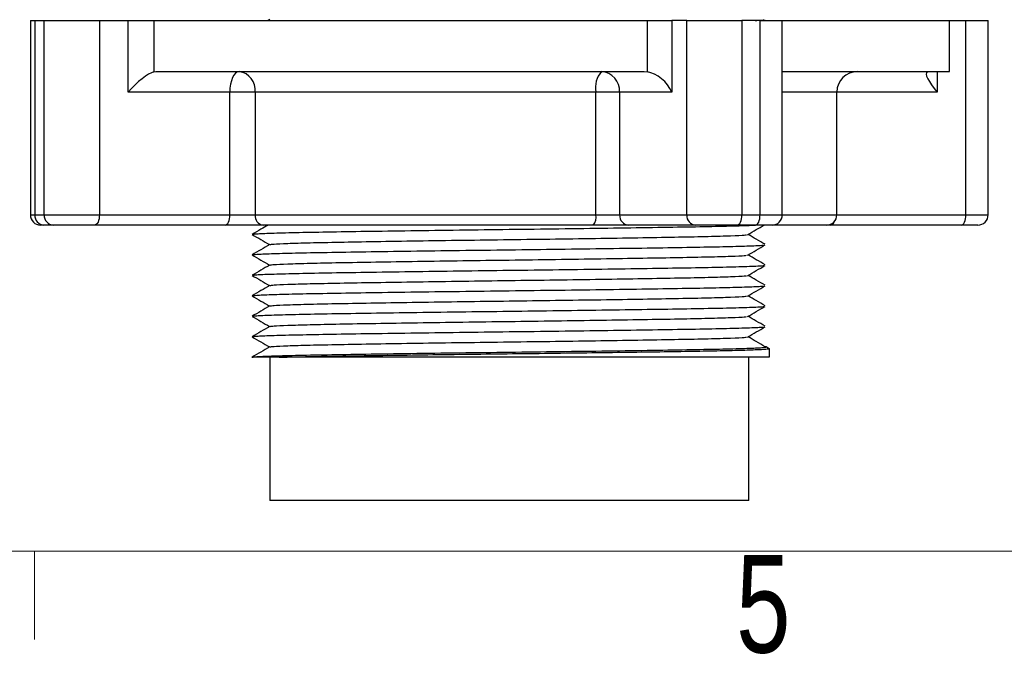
# Model space of a CAD drawing. Header units: millimetres. Extents: x 5 to 273, y 7 to 200.
# Tile 6 of 13: x 106 to 130, y 7 to 23. Entities that reach past the tile are written whole.
import ezdxf

# ---------------------------------------------------------------- set-up
doc = ezdxf.new("R2010")
doc.units = ezdxf.units.MM
doc.styles.add('SLDTEXTSTYLE0', font='TXT', dxfattribs={"width": 0.75})

msp = doc.modelspace()

# ---------------------------------------------------------------- linework, layer by layer
at = {"color": 7, "linetype": 'Continuous', "lineweight": 25}
for p, q in [((106.38772, 22.92585), (106.38772, 18.17585)), ((106.38772, 22.92585), (106.49856, 22.92585)), ((106.49856, 22.92585), (106.49856, 18.17585)), ((106.49856, 22.92585), (106.72736, 22.92585)), ((106.72736, 18.17585), (106.72736, 22.92585)), ((106.72736, 22.92585), (108.07412, 22.92585)), ((108.07412, 22.92585), (108.07412, 18.17585)), ((108.07412, 22.92585), (108.77384, 22.92585)), ((108.77384, 21.17585), (108.77384, 22.92585)), ((108.77384, 22.92585), (109.40621, 22.92585)), ((109.40621, 22.92585), (109.40621, 21.66976)), ((109.40621, 22.92585), (121.45555, 22.92585)), ((112.23455, 22.94989), (112.19292, 22.92585)), ((121.45555, 21.66976), (121.45555, 22.92585)), ((121.45555, 22.92585), (122.05698, 22.92585)), ((122.05698, 22.92585), (122.05698, 21.17585)), ((122.41709, 22.92585), (122.05698, 22.92585)), ((122.41709, 18.17585), (122.41709, 22.92585)), ((122.41709, 22.92585), (123.76385, 22.92585)), ((123.76385, 22.92585), (123.76385, 18.17585)), ((124.20843, 22.92585), (123.76385, 22.92585)), ((124.20843, 18.17585), (124.20843, 22.92585)), ((124.20843, 22.92585), (124.75083, 22.92585)), ((124.30687, 22.92585), (124.33147, 22.94012)), ((124.75083, 18.17585), (124.75083, 22.92585)), ((124.75083, 22.92585), (128.83311, 22.92585)), ((128.83311, 21.67585), (128.83311, 22.92585)), ((128.83311, 22.92585), (129.2361, 22.92585)), ((129.2361, 18.17585), (129.2361, 22.92585)), ((129.2361, 22.92585), (129.7785, 22.92585)), ((129.7785, 18.17585), (129.7785, 22.92585)), ((109.40621, 21.66976), (109.45296, 21.67585)), ((109.45296, 21.67585), (121.38065, 21.67585)), ((121.38065, 21.67585), (121.45555, 21.66976)), ((124.75083, 21.67585), (128.83311, 21.67585)), ((111.25917, 21.17585), (108.77384, 21.17585)), ((111.25917, 18.17585), (111.25917, 21.17585)), ((111.87592, 21.17585), (111.25917, 21.17585)), ((120.20098, 21.17585), (111.87592, 21.17585)), ((111.87592, 21.17585), (111.87592, 18.17585)), ((120.20098, 18.17585), (120.20098, 21.17585)), ((120.77792, 21.17585), (120.20098, 21.17585)), ((122.05698, 21.17585), (120.77792, 21.17585)), ((120.77792, 21.17585), (120.77792, 18.17585)), ((126.08311, 18.17585), (126.08311, 21.17585)), ((106.49856, 18.17585), (106.72736, 18.17585)), ((106.72736, 18.17585), (108.07412, 18.17585)), ((108.07412, 18.17585), (111.25917, 18.17585)), ((111.25917, 18.17585), (111.87592, 18.17585)), ((111.87592, 18.17585), (120.20098, 18.17585)), ((120.20098, 18.17585), (120.77792, 18.17585)), ((120.77792, 18.17585), (122.41709, 18.17585)), ((122.41709, 18.17585), (123.76385, 18.17585)), ((123.76385, 18.17585), (124.20843, 18.17585)), ((106.72085, 17.92585), (106.63772, 17.92585)), ((106.94965, 17.92585), (106.72085, 17.92585)), ((107.95972, 17.92585), (106.94965, 17.92585)), ((111.14477, 17.92585), (107.95972, 17.92585)), ((112.0699, 17.92585), (111.14477, 17.92585)), ((120.13479, 17.92585), (112.0699, 17.92585)), ((121.00021, 17.92585), (120.13479, 17.92585)), ((122.63938, 17.92585), (121.00021, 17.92585)), ((123.64945, 17.92585), (122.63938, 17.92585)), ((124.09403, 17.92585), (123.64945, 17.92585)), ((124.50083, 17.92585), (124.09403, 17.92585)), ((125.83311, 17.92585), (124.50083, 17.92585)), ((125.93664, 17.92585), (125.83311, 17.92585)), ((129.1217, 17.92585), (125.93664, 17.92585)), ((129.5285, 17.92585), (129.1217, 17.92585)), ((124.36612, 14.94821), (124.30212, 14.95641)), ((124.36612, 14.94821), (124.43311, 14.90953)), ((124.43311, 14.90953), (124.43311, 14.69821)), ((111.8001, 14.69821), (111.81272, 14.69982)), ((112.23311, 14.69821), (112.23311, 11.19821)), ((124.43311, 14.69821), (112.46173, 14.69821)), ((123.93311, 11.19821), (123.93311, 14.69821)), ((123.93311, 11.19821), (112.23311, 11.19821))]:
    msp.add_line(p, q, dxfattribs=at)
at = {"color": 8, "linetype": 'Continuous', "lineweight": 25}
for p, q in [((128.53638, 21.67585), (128.53638, 21.17585)), ((126.08311, 21.17585), (124.75083, 21.17585)), ((128.53638, 21.17585), (126.08311, 21.17585)), ((106.38772, 18.17585), (106.49856, 18.17585)), ((124.20843, 18.17585), (124.75083, 18.17585)), ((124.75083, 18.17585), (126.08311, 18.17585)), ((126.08311, 18.17585), (129.2361, 18.17585)), ((129.2361, 18.17585), (129.7785, 18.17585))]:
    msp.add_line(p, q, dxfattribs=at)
at = {"color": 7, "linetype": 'Continuous', "lineweight": 18}
for p, q in [((270.00015, 9.95866), (8.38015, 9.95866)), ((106.48765, 9.95866), (106.48765, 7.80476))]:
    msp.add_line(p, q, dxfattribs=at)
at = {"color": 7, "linetype": 'Continuous', "lineweight": 25, "flags": 128}
for points in [[(111.48797, 21.67585), (111.44334, 21.66624), (111.40041, 21.63779), (111.36086, 21.59159), (111.32619, 21.5294), (111.29773, 21.45364), (111.27659, 21.36719), (111.26357, 21.2734), (111.25917, 21.17585)], [(108.07412, 18.17585), (108.07192, 18.12708), (108.06541, 18.08018), (108.05484, 18.03696), (108.04061, 17.99907), (108.02328, 17.96798), (108.0035, 17.94488), (107.98204, 17.93065), (107.95972, 17.92585)], [(111.14477, 17.92585), (111.16709, 17.93065), (111.18855, 17.94488), (111.20833, 17.96798), (111.22567, 17.99907), (111.23989, 18.03696), (111.25046, 18.08018), (111.25697, 18.12708), (111.25917, 18.17585)], [(123.64945, 17.92585), (123.67177, 17.93065), (123.69323, 17.94488), (123.713, 17.96798), (123.73034, 17.99907), (123.74457, 18.03696), (123.75514, 18.08018), (123.76165, 18.12708), (123.76385, 18.17585)], [(124.09403, 17.92585), (124.11634, 17.93065), (124.1378, 17.94488), (124.15758, 17.96798), (124.17492, 17.99907), (124.18915, 18.03696), (124.19972, 18.08018), (124.20623, 18.12708), (124.20843, 18.17585)], [(129.1217, 17.92585), (129.14401, 17.93065), (129.16547, 17.94488), (129.18525, 17.96798), (129.20259, 17.99907), (129.21682, 18.03696), (129.22739, 18.08018), (129.2339, 18.12708), (129.2361, 18.17585)]]:
    msp.add_lwpolyline(points, dxfattribs=at)
at = {"color": 7, "linetype": 'Continuous', "lineweight": 25}
for centre, radius, start, end in [((111.42386, 21.2256), 0.45479, 353.720134, 81.895527), ((120.77243, 21.29209), 0.58315, 138.846264, 191.4978), ((120.30391, 21.20203), 0.47474, 356.83941, 86.444936), ((126.58311, 21.17585), 0.5, 90, 180), ((106.63772, 18.17585), 0.25, 180, 270), ((106.73557, 18.16276), 0.23737, 176.83941, 266.444936), ((106.96437, 18.16276), 0.23737, 176.83941, 266.444936), ((112.10195, 18.15098), 0.2274, 173.720134, 261.895527), ((119.91525, 18.11773), 0.29158, 318.846264, 11.4978), ((121.01493, 18.16276), 0.23737, 176.83941, 266.444936), ((122.6541, 18.16276), 0.23737, 176.83941, 266.444936), ((124.50083, 18.17585), 0.25, 270, 0), ((125.83311, 18.17585), 0.25, 270, 0), ((129.5285, 18.17585), 0.25, 270, 0)]:
    msp.add_arc(centre, radius, start, end, dxfattribs=at)
at = {"color": 8, "linetype": 'Continuous', "lineweight": 25}
msp.add_arc((125.90485, 18.04457), 0.1229, 284.99341, 345.793642, dxfattribs=at)
at = {"color": 7, "linetype": 'Continuous', "lineweight": 25}
for centre, major_axis, ratio, start_param, end_param in [((109.00264, 21.17585), (0.48595, 0.48595), 0.24222371, 0.39383634, 1.80844284), ((121.6124, 21.17585), (0.42685, -0.42685), 0.61001597, 1.02304468, 2.43765117), ((128.76518, 21.17585), (0.48595, -0.48595), 0.24222371, 3.06013597, 4.47474247)]:
    msp.add_ellipse(centre, major_axis=major_axis, ratio=ratio, start_param=start_param, end_param=end_param, dxfattribs=at)
for points, knots in [([(124.08684, 22.92585), (124.14934, 22.92827), (124.27484, 22.93313), (124.293, 22.93771), (124.30212, 22.94001)], [0, 0, 0, 0, 0.49805925, 1, 1, 1, 1]), ([(112.19292, 17.92585), (112.13461, 17.89218), (112.00412, 17.81682), (111.87362, 17.74146), (111.80143, 17.69977)], [0, 0, 0, 0, 0.44683748, 1, 1, 1, 1]), ([(111.81272, 17.69982), (111.83401, 17.7043), (111.8796, 17.71388), (112.24397, 17.72946), (112.8266, 17.74559), (113.61253, 17.76071), (114.56645, 17.77582), (115.66292, 17.79196), (116.85349, 17.80809), (118.08312, 17.82321), (119.31269, 17.83832), (120.50345, 17.85446), (121.59919, 17.87059), (122.55578, 17.88571), (123.33173, 17.90081), (123.85925, 17.91458), (124.02708, 17.92289), (124.08684, 17.92585)], [0, 0, 0, 0, 0.06121436, 0.13107693, 0.2009395, 0.26945925, 0.337979, 0.40784158, 0.47770415, 0.5462239, 0.61474365, 0.68460622, 0.75446879, 0.82298854, 0.89150829, 0.96137087, 1, 1, 1, 1]), ([(123.90044, 17.69007), (123.97228, 17.73175), (124.10775, 17.81034), (124.24323, 17.88893), (124.30687, 17.92585)], [0, 0, 0, 0, 0.53026405, 1, 1, 1, 1]), ([(111.80143, 17.69664), (111.87362, 17.65496), (112.01702, 17.57215), (112.16042, 17.48933), (112.23164, 17.44821)], [0, 0, 0, 0, 0.50338423, 1, 1, 1, 1]), ([(112.24549, 17.44991), (112.26523, 17.45436), (112.30764, 17.46391), (112.64644, 17.47946), (113.18886, 17.49559), (113.92064, 17.51071), (114.80882, 17.52582), (115.82971, 17.54196), (116.93823, 17.55809), (118.08311, 17.57321), (119.22799, 17.58832), (120.33648, 17.60446), (121.35749, 17.62059), (122.24527, 17.63571), (122.97852, 17.65082), (123.51538, 17.66694), (123.82122, 17.68026), (123.8609, 17.68767), (123.87317, 17.68996)], [0, 0, 0, 0, 0.05726825, 0.12304566, 0.18882307, 0.25333612, 0.31784917, 0.38362658, 0.44940399, 0.51391704, 0.57843008, 0.6442075, 0.70998491, 0.77449796, 0.839011, 0.90478842, 0.97056583, 1, 1, 1, 1]), ([(124.33147, 17.45629), (124.25963, 17.49797), (124.12062, 17.57861), (123.98163, 17.65924), (123.91447, 17.69821)], [0, 0, 0, 0, 0.51681643, 1, 1, 1, 1]), ([(112.23455, 17.44989), (112.16236, 17.4082), (112.01799, 17.32483), (111.87362, 17.24146), (111.80143, 17.19977)], [0, 0, 0, 0, 0.49999694, 1, 1, 1, 1]), ([(111.81272, 17.19982), (111.83401, 17.2043), (111.8796, 17.21388), (112.24397, 17.22946), (112.8266, 17.24559), (113.61253, 17.26071), (114.56646, 17.27582), (115.66292, 17.29196), (116.85349, 17.30809), (118.08311, 17.32321), (119.31274, 17.33832), (120.50328, 17.35446), (121.59985, 17.37059), (122.55336, 17.38571), (123.34086, 17.40082), (123.91751, 17.41694), (124.24624, 17.43027), (124.28887, 17.4377), (124.30212, 17.44001)], [0, 0, 0, 0, 0.05760211, 0.12334211, 0.18908211, 0.25355853, 0.31803494, 0.38377494, 0.44951494, 0.51399135, 0.57846777, 0.64420777, 0.70994776, 0.77442418, 0.83890059, 0.90464059, 0.97038059, 1, 1, 1, 1]), ([(123.90044, 17.19007), (123.97228, 17.23175), (124.11595, 17.3151), (124.25963, 17.39845), (124.33147, 17.44012)], [0, 0, 0, 0, 0.49999945, 1, 1, 1, 1]), ([(111.80143, 17.19664), (111.87362, 17.15496), (112.01702, 17.07215), (112.16042, 16.98933), (112.23164, 16.94821)], [0, 0, 0, 0, 0.50338423, 1, 1, 1, 1]), ([(112.24549, 16.94991), (112.26523, 16.95436), (112.30764, 16.96391), (112.64644, 16.97946), (113.18886, 16.99559), (113.92064, 17.01071), (114.80882, 17.02582), (115.82971, 17.04196), (116.93823, 17.05809), (118.08311, 17.07321), (119.22799, 17.08832), (120.33648, 17.10446), (121.35749, 17.12059), (122.24527, 17.13571), (122.97852, 17.15082), (123.51538, 17.16694), (123.82122, 17.18026), (123.8609, 17.18767), (123.87317, 17.18996)], [0, 0, 0, 0, 0.05726825, 0.12304566, 0.18882307, 0.25333612, 0.31784917, 0.38362658, 0.44940399, 0.51391704, 0.57843008, 0.6442075, 0.70998491, 0.77449796, 0.839011, 0.90478842, 0.97056583, 1, 1, 1, 1]), ([(124.33147, 16.95629), (124.25963, 16.99797), (124.12062, 17.07861), (123.98163, 17.15924), (123.91447, 17.19821)], [0, 0, 0, 0, 0.51681643, 1, 1, 1, 1]), ([(112.23455, 16.94989), (112.16236, 16.9082), (112.01799, 16.82483), (111.87362, 16.74146), (111.80143, 16.69977)], [0, 0, 0, 0, 0.49999694, 1, 1, 1, 1]), ([(111.81272, 16.69982), (111.83401, 16.7043), (111.8796, 16.71388), (112.24397, 16.72946), (112.8266, 16.74559), (113.61253, 16.76071), (114.56646, 16.77582), (115.66292, 16.79196), (116.85349, 16.80809), (118.08311, 16.82321), (119.31274, 16.83832), (120.50328, 16.85446), (121.59985, 16.87059), (122.55336, 16.88571), (123.34086, 16.90082), (123.91751, 16.91694), (124.24624, 16.93027), (124.28887, 16.9377), (124.30212, 16.94001)], [0, 0, 0, 0, 0.05760211, 0.12334211, 0.18908211, 0.25355853, 0.31803494, 0.38377494, 0.44951494, 0.51399135, 0.57846777, 0.64420777, 0.70994776, 0.77442418, 0.83890059, 0.90464059, 0.97038059, 1, 1, 1, 1]), ([(123.90044, 16.69007), (123.97228, 16.73175), (124.11595, 16.8151), (124.25963, 16.89845), (124.33147, 16.94012)], [0, 0, 0, 0, 0.49999945, 1, 1, 1, 1]), ([(111.80143, 16.69664), (111.87362, 16.65496), (112.01702, 16.57215), (112.16042, 16.48933), (112.23164, 16.44821)], [0, 0, 0, 0, 0.50338423, 1, 1, 1, 1]), ([(112.24549, 16.44991), (112.26523, 16.45436), (112.30764, 16.46391), (112.64644, 16.47946), (113.18886, 16.49559), (113.92064, 16.51071), (114.80882, 16.52582), (115.82971, 16.54196), (116.93823, 16.55809), (118.08311, 16.57321), (119.22799, 16.58832), (120.33648, 16.60446), (121.35749, 16.62059), (122.24527, 16.63571), (122.97852, 16.65082), (123.51538, 16.66694), (123.82122, 16.68026), (123.8609, 16.68767), (123.87317, 16.68996)], [0, 0, 0, 0, 0.05726825, 0.12304566, 0.18882307, 0.25333612, 0.31784917, 0.38362658, 0.44940399, 0.51391704, 0.57843008, 0.6442075, 0.70998491, 0.77449796, 0.839011, 0.90478842, 0.97056583, 1, 1, 1, 1]), ([(124.33147, 16.45629), (124.25963, 16.49797), (124.12062, 16.57861), (123.98163, 16.65924), (123.91447, 16.69821)], [0, 0, 0, 0, 0.51681643, 1, 1, 1, 1]), ([(112.23455, 16.44989), (112.16236, 16.4082), (112.01799, 16.32483), (111.87362, 16.24146), (111.80143, 16.19977)], [0, 0, 0, 0, 0.49999694, 1, 1, 1, 1]), ([(111.81272, 16.19982), (111.83401, 16.2043), (111.8796, 16.21388), (112.24397, 16.22946), (112.8266, 16.24559), (113.61253, 16.26071), (114.56646, 16.27582), (115.66292, 16.29196), (116.85349, 16.30809), (118.08311, 16.32321), (119.31274, 16.33832), (120.50328, 16.35446), (121.59985, 16.37059), (122.55336, 16.38571), (123.34086, 16.40082), (123.91751, 16.41694), (124.24624, 16.43027), (124.28887, 16.4377), (124.30212, 16.44001)], [0, 0, 0, 0, 0.05760211, 0.12334211, 0.18908211, 0.25355853, 0.31803494, 0.38377494, 0.44951494, 0.51399135, 0.57846777, 0.64420777, 0.70994776, 0.77442418, 0.83890059, 0.90464059, 0.97038059, 1, 1, 1, 1]), ([(123.90044, 16.19007), (123.97228, 16.23175), (124.11595, 16.3151), (124.25963, 16.39845), (124.33147, 16.44012)], [0, 0, 0, 0, 0.49999945, 1, 1, 1, 1]), ([(111.80143, 16.19664), (111.87362, 16.15496), (112.01702, 16.07215), (112.16042, 15.98933), (112.23164, 15.94821)], [0, 0, 0, 0, 0.50338423, 1, 1, 1, 1]), ([(112.24549, 15.94991), (112.26523, 15.95436), (112.30764, 15.96391), (112.64644, 15.97946), (113.18886, 15.99559), (113.92064, 16.01071), (114.80882, 16.02582), (115.82971, 16.04196), (116.93823, 16.05809), (118.08311, 16.07321), (119.22799, 16.08832), (120.33648, 16.10446), (121.35749, 16.12059), (122.24527, 16.13571), (122.97852, 16.15082), (123.51538, 16.16694), (123.82122, 16.18026), (123.8609, 16.18767), (123.87317, 16.18996)], [0, 0, 0, 0, 0.05726825, 0.12304566, 0.18882307, 0.25333612, 0.31784917, 0.38362658, 0.44940399, 0.51391704, 0.57843008, 0.6442075, 0.70998491, 0.77449796, 0.839011, 0.90478842, 0.97056583, 1, 1, 1, 1]), ([(124.33147, 15.95629), (124.25963, 15.99797), (124.12062, 16.07861), (123.98163, 16.15924), (123.91447, 16.19821)], [0, 0, 0, 0, 0.516816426, 1, 1, 1, 1]), ([(112.23455, 15.94989), (112.16236, 15.9082), (112.01799, 15.82483), (111.87362, 15.74146), (111.80143, 15.69977)], [0, 0, 0, 0, 0.49999694, 1, 1, 1, 1]), ([(111.81272, 15.69982), (111.83401, 15.7043), (111.8796, 15.71388), (112.24397, 15.72946), (112.8266, 15.74559), (113.61253, 15.76071), (114.56646, 15.77582), (115.66292, 15.79196), (116.85349, 15.80809), (118.08311, 15.82321), (119.31274, 15.83832), (120.50328, 15.85446), (121.59985, 15.87059), (122.55336, 15.88571), (123.34086, 15.90082), (123.91751, 15.91694), (124.24624, 15.93027), (124.28887, 15.9377), (124.30212, 15.94001)], [0, 0, 0, 0, 0.05760211, 0.12334211, 0.18908211, 0.25355853, 0.31803494, 0.38377494, 0.44951494, 0.51399135, 0.57846777, 0.64420777, 0.70994776, 0.77442418, 0.83890059, 0.90464059, 0.97038059, 1, 1, 1, 1]), ([(123.90044, 15.69007), (123.97228, 15.73175), (124.11595, 15.8151), (124.25963, 15.89845), (124.33147, 15.94012)], [0, 0, 0, 0, 0.49999945, 1, 1, 1, 1]), ([(111.80143, 15.69664), (111.87362, 15.65496), (112.01702, 15.57215), (112.16042, 15.48933), (112.23164, 15.44821)], [0, 0, 0, 0, 0.50338423, 1, 1, 1, 1]), ([(112.24549, 15.44991), (112.26523, 15.45436), (112.30764, 15.46391), (112.64644, 15.47946), (113.18886, 15.49559), (113.92064, 15.51071), (114.80882, 15.52582), (115.82971, 15.54196), (116.93823, 15.55809), (118.08311, 15.57321), (119.22799, 15.58832), (120.33648, 15.60446), (121.35749, 15.62059), (122.24527, 15.63571), (122.97852, 15.65082), (123.51538, 15.66694), (123.82122, 15.68026), (123.8609, 15.68767), (123.87317, 15.68996)], [0, 0, 0, 0, 0.05726825, 0.12304566, 0.18882307, 0.25333612, 0.31784917, 0.38362658, 0.44940399, 0.51391704, 0.57843008, 0.6442075, 0.70998491, 0.77449796, 0.839011, 0.90478842, 0.97056583, 1, 1, 1, 1]), ([(124.33147, 15.45629), (124.25963, 15.49797), (124.12062, 15.57861), (123.98163, 15.65924), (123.91447, 15.69821)], [0, 0, 0, 0, 0.516816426, 1, 1, 1, 1]), ([(112.23455, 15.44989), (112.16236, 15.4082), (112.01799, 15.32483), (111.87362, 15.24146), (111.80143, 15.19977)], [0, 0, 0, 0, 0.49999694, 1, 1, 1, 1]), ([(111.81272, 15.19982), (111.83401, 15.2043), (111.8796, 15.21388), (112.24397, 15.22946), (112.8266, 15.24559), (113.61253, 15.26071), (114.56646, 15.27582), (115.66292, 15.29196), (116.85349, 15.30809), (118.08311, 15.32321), (119.31274, 15.33832), (120.50328, 15.35446), (121.59985, 15.37059), (122.55336, 15.38571), (123.34086, 15.40082), (123.91751, 15.41694), (124.24624, 15.43027), (124.28887, 15.4377), (124.30212, 15.44001)], [0, 0, 0, 0, 0.05760211, 0.12334211, 0.18908211, 0.25355853, 0.31803494, 0.38377494, 0.44951494, 0.51399135, 0.57846777, 0.64420777, 0.70994776, 0.77442418, 0.83890059, 0.90464059, 0.97038059, 1, 1, 1, 1]), ([(123.90044, 15.19007), (123.97228, 15.23175), (124.11595, 15.3151), (124.25963, 15.39845), (124.33147, 15.44012)], [0, 0, 0, 0, 0.49999945, 1, 1, 1, 1]), ([(111.80143, 15.19664), (111.87362, 15.15496), (112.01702, 15.07215), (112.16042, 14.98933), (112.23164, 14.94821)], [0, 0, 0, 0, 0.50338423, 1, 1, 1, 1]), ([(112.24549, 14.94991), (112.26523, 14.95436), (112.30764, 14.96391), (112.64644, 14.97946), (113.18886, 14.99559), (113.92064, 15.01071), (114.80882, 15.02582), (115.82971, 15.04196), (116.93823, 15.05809), (118.08311, 15.07321), (119.22799, 15.08832), (120.33648, 15.10446), (121.35749, 15.12059), (122.24527, 15.13571), (122.97852, 15.15082), (123.51538, 15.16694), (123.82122, 15.18026), (123.8609, 15.18767), (123.87317, 15.18996)], [0, 0, 0, 0, 0.057268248, 0.123045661, 0.188823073, 0.25333612, 0.317849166, 0.383626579, 0.449403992, 0.513917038, 0.578430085, 0.644207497, 0.70998491, 0.774497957, 0.839011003, 0.904788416, 0.970565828, 1, 1, 1, 1]), ([(124.33147, 14.95629), (124.25963, 14.99797), (124.12062, 15.07861), (123.98163, 15.15924), (123.91447, 15.19821)], [0, 0, 0, 0, 0.516816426, 1, 1, 1, 1]), ([(112.23455, 14.94989), (112.16236, 14.9082), (112.01799, 14.82483), (111.87362, 14.74146), (111.80143, 14.69977)], [0, 0, 0, 0, 0.49999694, 1, 1, 1, 1]), ([(112.46173, 14.69821), (112.62713, 14.70276), (112.81848, 14.70726), (113.13692, 14.7138), (113.24827, 14.71594), (113.47987, 14.72014), (113.59944, 14.72216), (113.97546, 14.72837), (114.24934, 14.73271), (114.83512, 14.7416), (115.14698, 14.74616), (115.79647, 14.75532), (116.13403, 14.75992), (116.82032, 14.76895), (117.16899, 14.77339), (117.86264, 14.78194), (118.20441, 14.78593), (118.89725, 14.79442), (119.24618, 14.79883), (119.93447, 14.80783), (120.27374, 14.81243), (120.92799, 14.82159), (121.24289, 14.82616), (121.83579, 14.8351), (122.11374, 14.83946), (122.49633, 14.84573), (122.61766, 14.84774), (122.85261, 14.8519), (122.96579, 14.85403), (123.29012, 14.86053), (123.48597, 14.86501), (123.82657, 14.87409), (123.97127, 14.8787), (124.20308, 14.88784), (124.29017, 14.89237), (124.40517, 14.90118), (124.43311, 14.90546), (124.43311, 14.90953)], [0, 0, 0, 0, 0.0625, 0.0625, 0.09375, 0.09375, 0.125, 0.125, 0.1875, 0.1875, 0.25, 0.25, 0.3125, 0.3125, 0.375, 0.375, 0.4375, 0.4375, 0.5, 0.5, 0.5625, 0.5625, 0.625, 0.625, 0.6875, 0.6875, 0.71875, 0.71875, 0.75, 0.75, 0.8125, 0.8125, 0.875, 0.875, 0.9375, 0.9375, 1, 1, 1, 1]), ([(112.46173, 14.69821), (112.23569, 14.69821), (112.066, 14.69821), (111.89758, 14.69821), (111.85634, 14.69821), (111.80497, 14.69821), (111.79477, 14.69821), (111.8001, 14.69821)], [0, 0, 0, 0, 0.5, 0.5, 0.75, 0.75, 1, 1, 1, 1])]:
    msp.add_open_spline(points, degree=3, knots=knots, dxfattribs=at)
at = {"color": 8, "linetype": 'Continuous', "lineweight": 25}
msp.add_open_spline([(111.81272, 14.69982), (111.83401, 14.7043), (111.8796, 14.71388), (112.24397, 14.72946), (112.8266, 14.74559), (113.61253, 14.76071), (114.56646, 14.77582), (115.66292, 14.79196), (116.85349, 14.80809), (118.08311, 14.82321), (119.31273, 14.83832), (120.5033, 14.85446), (121.59975, 14.87059), (122.55374, 14.88571), (123.3394, 14.90082), (123.92307, 14.91696), (124.2968, 14.93309), (124.34316, 14.9432), (124.36612, 14.94821)], degree=3, knots=[0, 0, 0, 0, 0.05566191, 0.11918759, 0.18271327, 0.24501793, 0.30732259, 0.37084828, 0.43437396, 0.49667862, 0.55898328, 0.62250897, 0.68603465, 0.74833931, 0.81064397, 0.87416966, 0.93769534, 1, 1, 1, 1], dxfattribs=at)

# ---------------------------------------------------------------- texts
at = {"color": 7, "linetype": 'Continuous', "lineweight": 0, "insert": (123.62302, 9.86424), "char_height": 2.38125, "attachment_point": 1, "style": 'SLDTEXTSTYLE0'}
msp.add_mtext('5', dxfattribs=at)

doc.saveas('drawing.dxf')
